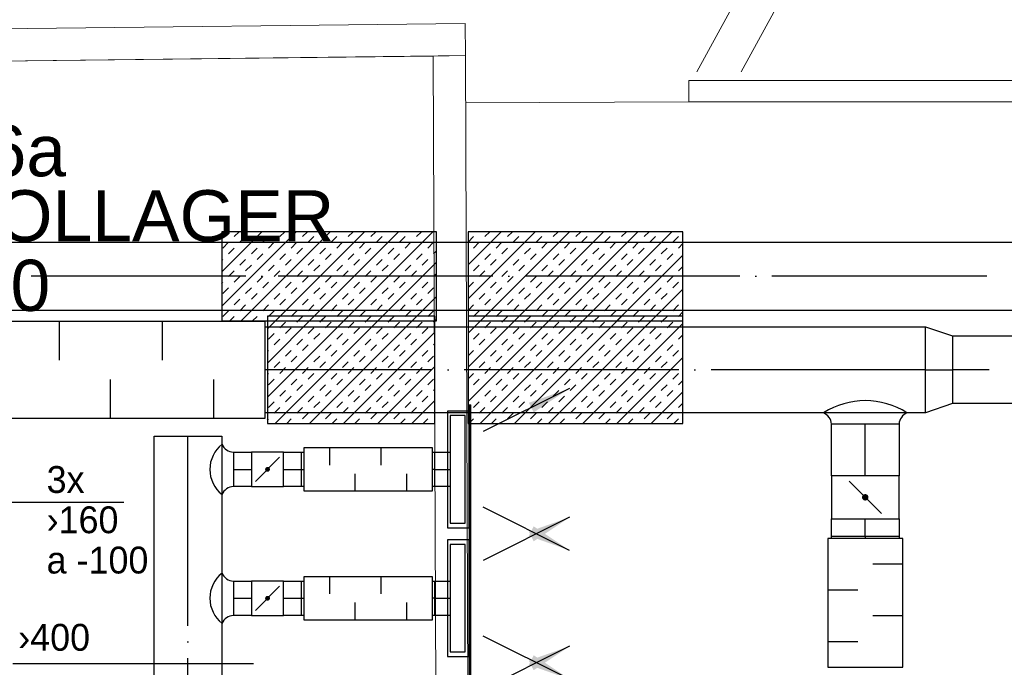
# Model space of a CAD drawing. Header units: millimetres. Extents: x 0 to 83478, y 0 to 53008.
# Tile 55 of 83: x 44317 to 48903, y 11121 to 14135. Entities that reach past the tile are written whole.
import ezdxf

# ---------------------------------------------------------------- set-up
doc = ezdxf.new("R2010")
doc.units = ezdxf.units.MM
doc.header["$LTSCALE"] = 50
doc.header["$MEASUREMENT"] = 0
doc.header["$PDMODE"] = 1
doc.linetypes.add('2V-CENT', pattern=[23, 20, -1.5, 0, -1.5])
doc.layers.get('0').update_dxf_attribs({"linetype": 'CONTINUOUS'})
for name, color, linetype in [('20602A200D001$0$00-HEL1', 9, 'CONTINUOUS'), ('20602A200D001$0$832 Rominfo', 7, 'CONTINUOUS'), ('20602A200D001$0$A12-HEL1', 7, 'CONTINUOUS'), ('20602A200D001$0$A12-HEL4', 7, 'CONTINUOUS'), ('20602A200D001$0$A24-HEL3', 7, 'CONTINUOUS'), ('V060-', 3, 'CONTINUOUS'), ('V061-', 1, 'CONTINUOUS'), ('V070-', 3, 'CONTINUOUS'), ('V071-', 1, 'CONTINUOUS')]:
    doc.layers.add(name, color=color, linetype=linetype)
for name, color, linetype, lineweight in [('20602A200D001$0$A-AREA', 32, 'CONTINUOUS', 9), ('20602A200D001$0$A-GENM', 13, 'CONTINUOUS', 9), ('20602A200D001$0$A-WALL', 7, 'CONTINUOUS', 13)]:
    doc.layers.add(name, color=color, linetype=linetype, lineweight=lineweight)
doc.styles.add('20602A200D001$0$Arial', font='arial.ttf', dxfattribs={"height": 238.125})
doc.styles.add('FISO', font='fiso')
doc.styles.add('SIMPLEX', font='SIMPLEX')

# ---------------------------------------------------------------- blocks, each defined once
blk = doc.blocks.new('LD_P')
for p, q in [((-0.5, 0.5), (-0.5, -0.5)), ((0.5, 0.5), (-0.5, 0.5)), ((0.5, -0.5), (0.5, 0.5)), ((-0.5, -0.5), (0.5, -0.5))]:
    blk.add_line(p, q)
at = {"color": 1}
for p, q in [((-0.3, 0.5), (-0.3, 0.1)), ((0.1, 0.5), (0.1, 0.1)), ((-0.1, -0.5), (-0.1, -0.1)), ((0.3, -0.5), (0.3, -0.1))]:
    blk.add_line(p, q, dxfattribs=at)
blk = doc.blocks.new('C3A', base_point=(16246, 22590.5))
at = {"color": 0, "linetype": 'ByBlock'}
blk.add_line((16247, 22590.5), (16246, 22590.5), dxfattribs=at)
blk = doc.blocks.new('K3A', base_point=(16246, 22590.5))
at = {"color": 0, "linetype": 'ByBlock'}
for p, q in [((16246, 22591), (16247, 22591)), ((16247, 22591), (16247, 22590)), ((16247, 22590), (16246, 22590))]:
    blk.add_line(p, q, dxfattribs=at)
blk = doc.blocks.new('33A', base_point=(16246, 22590.5))
blk.add_point((16247, 22590.5))
at = {"color": 0, "linetype": 'ByBlock'}
blk.add_blockref('K3A', (16246, 22590.5), dxfattribs=at)
at = {"color": 1, "linetype": '2V-CENT'}
blk.add_blockref('C3A', (16246, 22590.5), dxfattribs=at)
at = {"style": 'SIMPLEX', "flags": 3}
blk.add_attdef('0', (16246, 22590.5), '', height=1, dxfattribs=at)
blk = doc.blocks.new('CCDIMF_400X315X125', base_point=(3095.5, 30301.1))
at = {"color": 0, "linetype": 'ByBlock'}
blk.add_line((3033, 30301.1), (3158, 30301.1), dxfattribs=at)
blk = doc.blocks.new('KCDIMF_400X315X125', base_point=(3095.5, 30301.1))
at = {"color": 0, "linetype": 'ByBlock'}
for p, q in [((3033, 30101.1), (3033, 30501.1)), ((3033, 30501.1), (3158, 30458.6)), ((3158, 30458.6), (3158, 30143.6)), ((3158, 30143.6), (3033, 30101.1))]:
    blk.add_line(p, q, dxfattribs=at)
blk = doc.blocks.new('3CDIMF_400X315X125', base_point=(3095.5, 30301.1))
for p in [(3033, 30301.1), (3158, 30301.1)]:
    blk.add_point(p)
at = {"color": 0, "linetype": 'ByBlock'}
blk.add_blockref('KCDIMF_400X315X125', (3095.5, 30301.1), dxfattribs=at)
at = {"color": 1, "linetype": '2V-CENT'}
blk.add_blockref('CCDIMF_400X315X125', (3095.5, 30301.1), dxfattribs=at)
at = {"style": 'SIMPLEX', "flags": 3}
blk.add_attdef('0', (3095.5, 30301.1), '', height=1, dxfattribs=at)
blk = doc.blocks.new('KSP_P', base_point=(16239.5, 22597.5))
at = {"color": 0, "linetype": 'ByBlock'}
for p, q in [((16240, 22598), (16239, 22598)), ((16239, 22598), (16239, 22597)), ((16240, 22597), (16240, 22598)), ((16239, 22597), (16240, 22597))]:
    blk.add_line(p, q, dxfattribs=at)
blk = doc.blocks.new('2SP_P', base_point=(16239.5, 22597.5))
for p in [(16239, 22597.5), (16240, 22597.5)]:
    blk.add_point(p)
at = {"color": 0, "linetype": 'ByBlock'}
blk.add_blockref('KSP_P', (16239.5, 22597.5), dxfattribs=at)
at = {"style": 'SIMPLEX', "flags": 3}
blk.add_attdef('0', (16239.5, 22597.5), '', height=1, dxfattribs=at)
blk = doc.blocks.new('SPJALL', base_point=(16229, 22594))
at = {"color": 1}
blk.add_line((16228.625, 22593.625), (16229.375, 22594.375), dxfattribs=at)
at = {"color": 1, "const_width": 0.075}
blk.add_lwpolyline([(16229, 22594.0375, -1), (16229, 22593.9625, -1), (16229, 22594.0375, -1)], format="xyb", dxfattribs=at)
blk = doc.blocks.new('*X146')
at = {"color": 0}
for p, q in [((45470.8, 12378.2), (45848.6, 12756)), ((45470.8, 12537.3), (45689.5, 12756)), ((45470.8, 12696.4), (45530.4, 12756)), ((45475.8, 12754.4), (45477.4, 12756)), ((45507.7, 12256), (46007.7, 12756)), ((45581.9, 12754.4), (45583.4, 12756)), ((45608.4, 12727.9), (45634.9, 12754.4)), ((45666.8, 12256), (46166.8, 12756)), ((45714.5, 12727.9), (45741, 12754.4)), ((45794, 12754.4), (45795.6, 12756)), ((45900.1, 12754.4), (45901.6, 12756)), ((45926.6, 12727.9), (45953.1, 12754.4)), ((46032.7, 12727.9), (46059.2, 12754.4)), ((46112.2, 12754.4), (46113.8, 12756)), ((46218.3, 12754.4), (46219.8, 12756)), ((45528.8, 12701.4), (45555.4, 12727.9)), ((45741, 12701.4), (45767.5, 12727.9)), ((45847, 12701.4), (45873.6, 12727.9)), ((46059.2, 12701.4), (46085.7, 12727.9)), ((46165.2, 12701.4), (46191.8, 12727.9)), ((46244.8, 12727.9), (46250.8, 12733.9)), ((45475.8, 12648.4), (45502.3, 12674.9)), ((45555.4, 12674.9), (45581.9, 12701.4)), ((45661.4, 12674.9), (45687.9, 12701.4)), ((45687.9, 12648.4), (45714.5, 12674.9)), ((45794, 12648.4), (45820.5, 12674.9)), ((45825.9, 12256), (46250.8, 12680.9)), ((45873.6, 12674.9), (45900.1, 12701.4)), ((45979.6, 12674.9), (46006.1, 12701.4)), ((46006.1, 12648.4), (46032.7, 12674.9)), ((46112.2, 12648.4), (46138.7, 12674.9)), ((46191.8, 12674.9), (46218.3, 12701.4)), ((45502.3, 12621.9), (45528.8, 12648.4)), ((45608.4, 12621.9), (45634.9, 12648.4)), ((45634.9, 12595.3), (45661.4, 12621.9)), ((45741, 12595.3), (45767.5, 12621.9)), ((45820.5, 12621.9), (45847, 12648.4)), ((45926.6, 12621.9), (45953.1, 12648.4)), ((45953.1, 12595.3), (45979.6, 12621.9)), ((46059.2, 12595.3), (46085.7, 12621.9)), ((46138.7, 12621.9), (46165.2, 12648.4)), ((46244.8, 12621.9), (46250.8, 12627.9)), ((45470.8, 12590.3), (45475.8, 12595.3)), ((45555.4, 12568.8), (45581.9, 12595.3)), ((45581.9, 12542.3), (45608.4, 12568.8)), ((45687.9, 12542.3), (45714.5, 12568.8)), ((45767.5, 12568.8), (45794, 12595.3)), ((45873.6, 12568.8), (45900.1, 12595.3)), ((45900.1, 12542.3), (45926.6, 12568.8)), ((46006.1, 12542.3), (46032.7, 12568.8)), ((46085.7, 12568.8), (46112.2, 12595.3)), ((46191.8, 12568.8), (46218.3, 12595.3)), ((46218.3, 12542.3), (46244.8, 12568.8)), ((45502.3, 12515.8), (45528.8, 12542.3)), ((45714.5, 12515.8), (45741, 12542.3)), ((45820.5, 12515.8), (45847, 12542.3)), ((45985, 12256), (46250.8, 12521.8)), ((46032.7, 12515.8), (46059.2, 12542.3)), ((46138.7, 12515.8), (46165.2, 12542.3)), ((45470.8, 12484.3), (45475.8, 12489.3)), ((45528.8, 12489.3), (45555.4, 12515.8)), ((45634.9, 12489.3), (45661.4, 12515.8)), ((45661.4, 12462.8), (45687.9, 12489.3)), ((45767.5, 12462.8), (45794, 12489.3)), ((45847, 12489.3), (45873.6, 12515.8)), ((45953.1, 12489.3), (45979.6, 12515.8)), ((45979.6, 12462.8), (46006.1, 12489.3)), ((46085.7, 12462.8), (46112.2, 12489.3)), ((46165.2, 12489.3), (46191.8, 12515.8)), ((45475.8, 12436.2), (45502.3, 12462.8)), ((45581.9, 12436.2), (45608.4, 12462.8)), ((45608.4, 12409.7), (45634.9, 12436.2)), ((45714.5, 12409.7), (45741, 12436.2)), ((45794, 12436.2), (45820.5, 12462.8)), ((45900.1, 12436.2), (45926.6, 12462.8)), ((45926.6, 12409.7), (45953.1, 12436.2)), ((46032.7, 12409.7), (46059.2, 12436.2)), ((46112.2, 12436.2), (46138.7, 12462.8)), ((46218.3, 12436.2), (46244.8, 12462.8)), ((45528.8, 12383.2), (45555.4, 12409.7)), ((45555.4, 12356.7), (45581.9, 12383.2)), ((45661.4, 12356.7), (45687.9, 12383.2)), ((45741, 12383.2), (45767.5, 12409.7)), ((45847, 12383.2), (45873.6, 12409.7)), ((45873.6, 12356.7), (45900.1, 12383.2)), ((45979.6, 12356.7), (46006.1, 12383.2)), ((46059.2, 12383.2), (46085.7, 12409.7)), ((46165.2, 12383.2), (46191.8, 12409.7)), ((46191.8, 12356.7), (46218.3, 12383.2)), ((46244.8, 12409.7), (46250.8, 12415.7)), ((45475.8, 12330.2), (45502.3, 12356.7)), ((45687.9, 12330.2), (45714.5, 12356.7)), ((45794, 12330.2), (45820.5, 12356.7)), ((46006.1, 12330.2), (46032.7, 12356.7)), ((46112.2, 12330.2), (46138.7, 12356.7)), ((46144.1, 12256), (46250.8, 12362.7)), ((45502.3, 12303.7), (45528.8, 12330.2)), ((45608.4, 12303.7), (45634.9, 12330.2)), ((45634.9, 12277.1), (45661.4, 12303.7)), ((45741, 12277.1), (45767.5, 12303.7)), ((45820.5, 12303.7), (45847, 12330.2)), ((45926.6, 12303.7), (45953.1, 12330.2)), ((45953.1, 12277.1), (45979.6, 12303.7)), ((46059.2, 12277.1), (46085.7, 12303.7)), ((46138.7, 12303.7), (46165.2, 12330.2)), ((46244.8, 12303.7), (46250.8, 12309.7)), ((45470.8, 12272.1), (45475.8, 12277.1)), ((45560.7, 12256), (45581.9, 12277.1)), ((45772.9, 12256), (45794, 12277.1)), ((45878.9, 12256), (45900.1, 12277.1)), ((46091.1, 12256), (46112.2, 12277.1)), ((46197.1, 12256), (46218.3, 12277.1))]:
    blk.add_line(p, q, dxfattribs=at)
blk = doc.blocks.new('*X147')
at = {"color": 0}
for p, q in [((46405.5, 12358.3), (46803.2, 12756)), ((46405.5, 12517.4), (46644.1, 12756)), ((46405.5, 12676.5), (46485, 12756)), ((46430.4, 12754.4), (46432, 12756)), ((46462.3, 12256), (46962.3, 12756)), ((46536.5, 12754.4), (46538, 12756)), ((46563, 12727.9), (46589.5, 12754.4)), ((46621.4, 12256), (47121.4, 12756)), ((46669, 12727.9), (46695.6, 12754.4)), ((46748.6, 12754.4), (46750.2, 12756)), ((46780.5, 12256), (47280.5, 12756)), ((46854.7, 12754.4), (46856.2, 12756)), ((46881.2, 12727.9), (46907.7, 12754.4)), ((46987.2, 12727.9), (47013.8, 12754.4)), ((47066.8, 12754.4), (47068.4, 12756)), ((47172.9, 12754.4), (47174.4, 12756)), ((47199.4, 12727.9), (47225.9, 12754.4)), ((47305.4, 12727.9), (47332, 12754.4)), ((47385, 12754.4), (47386.6, 12756)), ((46483.4, 12701.4), (46509.9, 12727.9)), ((46695.6, 12701.4), (46722.1, 12727.9)), ((46801.6, 12701.4), (46828.1, 12727.9)), ((46939.6, 12256), (47405.5, 12721.9)), ((47013.8, 12701.4), (47040.3, 12727.9)), ((47119.8, 12701.4), (47146.3, 12727.9)), ((47332, 12701.4), (47358.5, 12727.9)), ((46430.4, 12648.4), (46456.9, 12674.9)), ((46509.9, 12674.9), (46536.5, 12701.4)), ((46616, 12674.9), (46642.5, 12701.4)), ((46642.5, 12648.4), (46669, 12674.9)), ((46748.6, 12648.4), (46775.1, 12674.9)), ((46828.1, 12674.9), (46854.7, 12701.4)), ((46934.2, 12674.9), (46960.7, 12701.4)), ((46960.7, 12648.4), (46987.2, 12674.9)), ((47066.8, 12648.4), (47093.3, 12674.9)), ((47146.3, 12674.9), (47172.9, 12701.4)), ((47252.4, 12674.9), (47278.9, 12701.4)), ((47278.9, 12648.4), (47305.4, 12674.9)), ((47385, 12648.4), (47405.5, 12668.8)), ((46456.9, 12621.9), (46483.4, 12648.4)), ((46563, 12621.9), (46589.5, 12648.4)), ((46589.5, 12595.3), (46616, 12621.9)), ((46695.6, 12595.3), (46722.1, 12621.9)), ((46775.1, 12621.9), (46801.6, 12648.4)), ((46881.2, 12621.9), (46907.7, 12648.4)), ((46907.7, 12595.3), (46934.2, 12621.9)), ((47013.8, 12595.3), (47040.3, 12621.9)), ((47093.3, 12621.9), (47119.8, 12648.4)), ((47199.4, 12621.9), (47225.9, 12648.4)), ((47225.9, 12595.3), (47252.4, 12621.9)), ((47332, 12595.3), (47358.5, 12621.9)), ((46405.5, 12570.4), (46430.4, 12595.3)), ((46509.9, 12568.8), (46536.5, 12595.3)), ((46536.5, 12542.3), (46563, 12568.8)), ((46642.5, 12542.3), (46669, 12568.8)), ((46722.1, 12568.8), (46748.6, 12595.3)), ((46828.1, 12568.8), (46854.7, 12595.3)), ((46854.7, 12542.3), (46881.2, 12568.8)), ((46960.7, 12542.3), (46987.2, 12568.8)), ((47040.3, 12568.8), (47066.8, 12595.3)), ((47146.3, 12568.8), (47172.9, 12595.3)), ((47172.9, 12542.3), (47199.4, 12568.8)), ((47278.9, 12542.3), (47305.4, 12568.8)), ((47358.5, 12568.8), (47385, 12595.3)), ((46456.9, 12515.8), (46483.4, 12542.3)), ((46669, 12515.8), (46695.6, 12542.3)), ((46775.1, 12515.8), (46801.6, 12542.3)), ((46987.2, 12515.8), (47013.8, 12542.3)), ((47093.3, 12515.8), (47119.8, 12542.3)), ((47098.7, 12256), (47405.5, 12562.8)), ((47305.4, 12515.8), (47332, 12542.3)), ((46405.5, 12464.3), (46430.4, 12489.3)), ((46483.4, 12489.3), (46509.9, 12515.8)), ((46589.5, 12489.3), (46616, 12515.8)), ((46616, 12462.8), (46642.5, 12489.3)), ((46722.1, 12462.8), (46748.6, 12489.3)), ((46801.6, 12489.3), (46828.1, 12515.8)), ((46907.7, 12489.3), (46934.2, 12515.8)), ((46934.2, 12462.8), (46960.7, 12489.3)), ((47040.3, 12462.8), (47066.8, 12489.3)), ((47119.8, 12489.3), (47146.3, 12515.8)), ((47225.9, 12489.3), (47252.4, 12515.8)), ((47252.4, 12462.8), (47278.9, 12489.3)), ((47358.5, 12462.8), (47385, 12489.3)), ((46430.4, 12436.2), (46456.9, 12462.8)), ((46536.5, 12436.2), (46563, 12462.8)), ((46563, 12409.7), (46589.5, 12436.2)), ((46669, 12409.7), (46695.6, 12436.2)), ((46748.6, 12436.2), (46775.1, 12462.8)), ((46854.7, 12436.2), (46881.2, 12462.8)), ((46881.2, 12409.7), (46907.7, 12436.2)), ((46987.2, 12409.7), (47013.8, 12436.2)), ((47066.8, 12436.2), (47093.3, 12462.8)), ((47172.9, 12436.2), (47199.4, 12462.8)), ((47199.4, 12409.7), (47225.9, 12436.2)), ((47305.4, 12409.7), (47332, 12436.2)), ((47385, 12436.2), (47405.5, 12456.7)), ((46483.4, 12383.2), (46509.9, 12409.7)), ((46509.9, 12356.7), (46536.5, 12383.2)), ((46616, 12356.7), (46642.5, 12383.2)), ((46695.6, 12383.2), (46722.1, 12409.7)), ((46801.6, 12383.2), (46828.1, 12409.7)), ((46828.1, 12356.7), (46854.7, 12383.2)), ((46934.2, 12356.7), (46960.7, 12383.2)), ((47013.8, 12383.2), (47040.3, 12409.7)), ((47119.8, 12383.2), (47146.3, 12409.7)), ((47146.3, 12356.7), (47172.9, 12383.2)), ((47252.4, 12356.7), (47278.9, 12383.2)), ((47257.8, 12256), (47405.5, 12403.7)), ((47332, 12383.2), (47358.5, 12409.7)), ((46430.4, 12330.2), (46456.9, 12356.7)), ((46642.5, 12330.2), (46669, 12356.7)), ((46748.6, 12330.2), (46775.1, 12356.7)), ((46960.7, 12330.2), (46987.2, 12356.7)), ((47066.8, 12330.2), (47093.3, 12356.7)), ((47278.9, 12330.2), (47305.4, 12356.7)), ((47385, 12330.2), (47405.5, 12350.6)), ((46456.9, 12303.7), (46483.4, 12330.2)), ((46563, 12303.7), (46589.5, 12330.2)), ((46589.5, 12277.1), (46616, 12303.7)), ((46695.6, 12277.1), (46722.1, 12303.7)), ((46775.1, 12303.7), (46801.6, 12330.2)), ((46881.2, 12303.7), (46907.7, 12330.2)), ((46907.7, 12277.1), (46934.2, 12303.7)), ((47013.8, 12277.1), (47040.3, 12303.7)), ((47093.3, 12303.7), (47119.8, 12330.2)), ((47199.4, 12303.7), (47225.9, 12330.2)), ((47225.9, 12277.1), (47252.4, 12303.7)), ((47332, 12277.1), (47358.5, 12303.7)), ((46409.3, 12256), (46430.4, 12277.1)), ((46515.3, 12256), (46536.5, 12277.1)), ((46727.5, 12256), (46748.6, 12277.1)), ((46833.5, 12256), (46854.7, 12277.1)), ((47045.7, 12256), (47066.8, 12277.1)), ((47151.7, 12256), (47172.9, 12277.1)), ((47363.9, 12256), (47385, 12277.1))]:
    blk.add_line(p, q, dxfattribs=at)
blk = doc.blocks.new('*X148')
at = {"color": 0}
for p, q in [((46405.5, 12835.6), (46718.6, 13148.7)), ((46405.5, 12994.7), (46559.5, 13148.7)), ((46405.5, 13100.7), (46430.4, 13125.7)), ((46462.7, 12733.7), (46877.7, 13148.7)), ((46483.4, 13125.7), (46506.4, 13148.7)), ((46589.5, 13125.7), (46612.5, 13148.7)), ((46616, 13099.2), (46642.5, 13125.7)), ((46621.8, 12733.7), (47036.8, 13148.7)), ((46722.1, 13099.2), (46748.6, 13125.7)), ((46780.9, 12733.7), (47195.9, 13148.7)), ((46801.6, 13125.7), (46824.6, 13148.7)), ((46907.7, 13125.7), (46930.7, 13148.7)), ((46934.2, 13099.2), (46960.7, 13125.7)), ((46940, 12733.7), (47355, 13148.7)), ((47040.3, 13099.2), (47066.8, 13125.7)), ((47119.8, 13125.7), (47142.8, 13148.7)), ((47225.9, 13125.7), (47248.9, 13148.7)), ((47252.4, 13099.2), (47278.9, 13125.7)), ((47358.5, 13099.2), (47385, 13125.7)), ((46430.4, 13072.6), (46456.9, 13099.2)), ((46536.5, 13072.6), (46563, 13099.2)), ((46563, 13046.1), (46589.5, 13072.6)), ((46669, 13046.1), (46695.6, 13072.6)), ((46748.6, 13072.6), (46775.1, 13099.2)), ((46854.7, 13072.6), (46881.2, 13099.2)), ((46881.2, 13046.1), (46907.7, 13072.6)), ((46987.2, 13046.1), (47013.8, 13072.6)), ((47066.8, 13072.6), (47093.3, 13099.2)), ((47172.9, 13072.6), (47199.4, 13099.2)), ((47199.4, 13046.1), (47225.9, 13072.6)), ((47305.4, 13046.1), (47332, 13072.6)), ((47385, 13072.6), (47405.5, 13093.1)), ((46483.4, 13019.6), (46509.9, 13046.1)), ((46695.6, 13019.6), (46722.1, 13046.1)), ((46801.6, 13019.6), (46828.1, 13046.1)), ((47013.8, 13019.6), (47040.3, 13046.1)), ((47099.1, 12733.7), (47405.5, 13040.1)), ((47119.8, 13019.6), (47146.3, 13046.1)), ((47332, 13019.6), (47358.5, 13046.1)), ((46430.4, 12966.6), (46456.9, 12993.1)), ((46509.9, 12993.1), (46536.5, 13019.6)), ((46616, 12993.1), (46642.5, 13019.6)), ((46642.5, 12966.6), (46669, 12993.1)), ((46748.6, 12966.6), (46775.1, 12993.1)), ((46828.1, 12993.1), (46854.7, 13019.6)), ((46934.2, 12993.1), (46960.7, 13019.6)), ((46960.7, 12966.6), (46987.2, 12993.1)), ((47066.8, 12966.6), (47093.3, 12993.1)), ((47146.3, 12993.1), (47172.9, 13019.6)), ((47252.4, 12993.1), (47278.9, 13019.6)), ((47278.9, 12966.6), (47305.4, 12993.1)), ((47385, 12966.6), (47405.5, 12987)), ((46456.9, 12940.1), (46483.4, 12966.6)), ((46563, 12940.1), (46589.5, 12966.6)), ((46589.5, 12913.5), (46616, 12940.1)), ((46695.6, 12913.5), (46722.1, 12940.1)), ((46775.1, 12940.1), (46801.6, 12966.6)), ((46881.2, 12940.1), (46907.7, 12966.6)), ((46907.7, 12913.5), (46934.2, 12940.1)), ((47013.8, 12913.5), (47040.3, 12940.1)), ((47093.3, 12940.1), (47119.8, 12966.6)), ((47199.4, 12940.1), (47225.9, 12966.6)), ((47225.9, 12913.5), (47252.4, 12940.1)), ((47332, 12913.5), (47358.5, 12940.1)), ((46405.5, 12888.6), (46430.4, 12913.5)), ((46509.9, 12887), (46536.5, 12913.5)), ((46536.5, 12860.5), (46563, 12887)), ((46642.5, 12860.5), (46669, 12887)), ((46722.1, 12887), (46748.6, 12913.5)), ((46828.1, 12887), (46854.7, 12913.5)), ((46854.7, 12860.5), (46881.2, 12887)), ((46960.7, 12860.5), (46987.2, 12887)), ((47040.3, 12887), (47066.8, 12913.5)), ((47146.3, 12887), (47172.9, 12913.5)), ((47172.9, 12860.5), (47199.4, 12887)), ((47278.9, 12860.5), (47305.4, 12887)), ((47358.5, 12887), (47385, 12913.5)), ((46456.9, 12834), (46483.4, 12860.5)), ((46669, 12834), (46695.6, 12860.5)), ((46775.1, 12834), (46801.6, 12860.5)), ((46987.2, 12834), (47013.8, 12860.5)), ((47093.3, 12834), (47119.8, 12860.5)), ((47258.2, 12733.7), (47405.5, 12881)), ((47305.4, 12834), (47332, 12860.5)), ((46405.5, 12782.5), (46430.4, 12807.5)), ((46483.4, 12807.5), (46509.9, 12834)), ((46589.5, 12807.5), (46616, 12834)), ((46616, 12781), (46642.5, 12807.5)), ((46722.1, 12781), (46748.6, 12807.5)), ((46801.6, 12807.5), (46828.1, 12834)), ((46907.7, 12807.5), (46934.2, 12834)), ((46934.2, 12781), (46960.7, 12807.5)), ((47040.3, 12781), (47066.8, 12807.5)), ((47119.8, 12807.5), (47146.3, 12834)), ((47225.9, 12807.5), (47252.4, 12834)), ((47252.4, 12781), (47278.9, 12807.5)), ((47358.5, 12781), (47385, 12807.5)), ((46430.4, 12754.4), (46456.9, 12781)), ((46536.5, 12754.4), (46563, 12781)), ((46568.7, 12733.7), (46589.5, 12754.4)), ((46674.8, 12733.7), (46695.6, 12754.4)), ((46748.6, 12754.4), (46775.1, 12781)), ((46854.7, 12754.4), (46881.2, 12781)), ((46886.9, 12733.7), (46907.7, 12754.4)), ((46993, 12733.7), (47013.8, 12754.4)), ((47066.8, 12754.4), (47093.3, 12781)), ((47172.9, 12754.4), (47199.4, 12781)), ((47205.1, 12733.7), (47225.9, 12754.4)), ((47311.2, 12733.7), (47332, 12754.4)), ((47385, 12754.4), (47405.5, 12774.9))]:
    blk.add_line(p, q, dxfattribs=at)
blk = doc.blocks.new('*X149')
at = {"color": 0}
for p, q in [((45258.3, 12802.1), (45604.9, 13148.7)), ((45258.3, 12961.2), (45445.8, 13148.7)), ((45258.3, 13120.3), (45286.7, 13148.7)), ((45316.7, 13125.7), (45339.7, 13148.7)), ((45343.2, 13099.2), (45369.7, 13125.7)), ((45349, 12733.7), (45764, 13148.7)), ((45449.3, 13099.2), (45475.8, 13125.7)), ((45508.1, 12733.7), (45923.1, 13148.7)), ((45528.8, 13125.7), (45551.8, 13148.7)), ((45634.9, 13125.7), (45657.9, 13148.7)), ((45661.4, 13099.2), (45687.9, 13125.7)), ((45667.2, 12733.7), (46082.2, 13148.7)), ((45767.5, 13099.2), (45794, 13125.7)), ((45826.3, 12733.7), (46241.3, 13148.7)), ((45847, 13125.7), (45870, 13148.7)), ((45953.1, 13125.7), (45976.1, 13148.7)), ((45979.6, 13099.2), (46006.1, 13125.7)), ((46085.7, 13099.2), (46112.2, 13125.7)), ((46165.2, 13125.7), (46188.2, 13148.7)), ((45263.7, 13072.6), (45290.2, 13099.2)), ((45290.2, 13046.1), (45316.7, 13072.6)), ((45396.3, 13046.1), (45422.8, 13072.6)), ((45475.8, 13072.6), (45502.3, 13099.2)), ((45581.9, 13072.6), (45608.4, 13099.2)), ((45608.4, 13046.1), (45634.9, 13072.6)), ((45714.5, 13046.1), (45741, 13072.6)), ((45794, 13072.6), (45820.5, 13099.2)), ((45900.1, 13072.6), (45926.6, 13099.2)), ((45926.6, 13046.1), (45953.1, 13072.6)), ((46032.7, 13046.1), (46059.2, 13072.6)), ((46112.2, 13072.6), (46138.7, 13099.2)), ((46218.3, 13072.6), (46244.8, 13099.2)), ((45422.8, 13019.6), (45449.3, 13046.1)), ((45528.8, 13019.6), (45555.4, 13046.1)), ((45741, 13019.6), (45767.5, 13046.1)), ((45847, 13019.6), (45873.6, 13046.1)), ((46059.2, 13019.6), (46085.7, 13046.1)), ((46165.2, 13019.6), (46191.8, 13046.1)), ((46244.8, 13046.1), (46258.3, 13059.6)), ((45258.3, 13014.2), (45263.7, 13019.6)), ((45343.2, 12993.1), (45369.7, 13019.6)), ((45369.7, 12966.6), (45396.3, 12993.1)), ((45475.8, 12966.6), (45502.3, 12993.1)), ((45555.4, 12993.1), (45581.9, 13019.6)), ((45661.4, 12993.1), (45687.9, 13019.6)), ((45687.9, 12966.6), (45714.5, 12993.1)), ((45794, 12966.6), (45820.5, 12993.1)), ((45873.6, 12993.1), (45900.1, 13019.6)), ((45979.6, 12993.1), (46006.1, 13019.6)), ((45985.4, 12733.7), (46258.3, 13006.6)), ((46006.1, 12966.6), (46032.7, 12993.1)), ((46112.2, 12966.6), (46138.7, 12993.1)), ((46191.8, 12993.1), (46218.3, 13019.6)), ((45290.2, 12940.1), (45316.7, 12966.6)), ((45316.7, 12913.5), (45343.2, 12940.1)), ((45422.8, 12913.5), (45449.3, 12940.1)), ((45502.3, 12940.1), (45528.8, 12966.6)), ((45608.4, 12940.1), (45634.9, 12966.6)), ((45634.9, 12913.5), (45661.4, 12940.1)), ((45741, 12913.5), (45767.5, 12940.1)), ((45820.5, 12940.1), (45847, 12966.6)), ((45926.6, 12940.1), (45953.1, 12966.6)), ((45953.1, 12913.5), (45979.6, 12940.1)), ((46059.2, 12913.5), (46085.7, 12940.1)), ((46138.7, 12940.1), (46165.2, 12966.6)), ((46244.8, 12940.1), (46258.3, 12953.6)), ((45258.3, 12908.2), (45263.7, 12913.5)), ((45263.7, 12860.5), (45290.2, 12887)), ((45369.7, 12860.5), (45396.3, 12887)), ((45449.3, 12887), (45475.8, 12913.5)), ((45555.4, 12887), (45581.9, 12913.5)), ((45581.9, 12860.5), (45608.4, 12887)), ((45687.9, 12860.5), (45714.5, 12887)), ((45767.5, 12887), (45794, 12913.5)), ((45873.6, 12887), (45900.1, 12913.5)), ((45900.1, 12860.5), (45926.6, 12887)), ((46006.1, 12860.5), (46032.7, 12887)), ((46085.7, 12887), (46112.2, 12913.5)), ((46191.8, 12887), (46218.3, 12913.5)), ((46218.3, 12860.5), (46244.8, 12887)), ((45396.3, 12834), (45422.8, 12860.5)), ((45502.3, 12834), (45528.8, 12860.5)), ((45714.5, 12834), (45741, 12860.5)), ((45820.5, 12834), (45847, 12860.5)), ((46032.7, 12834), (46059.2, 12860.5)), ((46138.7, 12834), (46165.2, 12860.5)), ((46144.5, 12733.7), (46258.3, 12847.5)), ((45316.7, 12807.5), (45343.2, 12834)), ((45343.2, 12781), (45369.7, 12807.5)), ((45449.3, 12781), (45475.8, 12807.5)), ((45528.8, 12807.5), (45555.4, 12834)), ((45634.9, 12807.5), (45661.4, 12834)), ((45661.4, 12781), (45687.9, 12807.5)), ((45767.5, 12781), (45794, 12807.5)), ((45847, 12807.5), (45873.6, 12834)), ((45953.1, 12807.5), (45979.6, 12834)), ((45979.6, 12781), (46006.1, 12807.5)), ((46085.7, 12781), (46112.2, 12807.5)), ((46165.2, 12807.5), (46191.8, 12834)), ((45263.7, 12754.4), (45290.2, 12781)), ((45295.9, 12733.7), (45316.7, 12754.4)), ((45402, 12733.7), (45422.8, 12754.4)), ((45475.8, 12754.4), (45502.3, 12781)), ((45581.9, 12754.4), (45608.4, 12781)), ((45614.1, 12733.7), (45634.9, 12754.4)), ((45720.2, 12733.7), (45741, 12754.4)), ((45794, 12754.4), (45820.5, 12781)), ((45900.1, 12754.4), (45926.6, 12781)), ((45932.3, 12733.7), (45953.1, 12754.4)), ((46038.4, 12733.7), (46059.2, 12754.4)), ((46112.2, 12754.4), (46138.7, 12781)), ((46218.3, 12754.4), (46244.8, 12781)), ((46250.5, 12733.7), (46258.3, 12741.4))]:
    blk.add_line(p, q, dxfattribs=at)
blk = doc.blocks.new('V420', base_point=(455, 404.5))
blk.add_line((455, 404.5), (464, 404.5))
blk.add_solid([(455, 404.5), (459, 405), (459, 404)])
blk = doc.blocks.new('V421', base_point=(455.5, 404.5))
at = {"rotation": 180}
blk.add_blockref('V420', (464.5, 404.5), dxfattribs=at)
blk = doc.blocks.new('20602A200D001$0$VT- 27603 - VT--289120-P02')
at = {"layer": '20602A200D001$0$A-WALL'}
for p, q in [((56345.3, 11779), (61956.1, 11846)), ((61956.7, 11695.9), (61956.1, 11846)), ((56347.1, 11629), (61956.7, 11695.9)), ((61956.7, 11695.9), (61806.7, 11694.2)), ((61806.7, 11694.2), (61956.7, 11695.9)), ((61956.6, 11711.4), (61956.7, 11695.9)), ((61956.7, 11695.9), (61956.6, 11711.4))]:
    blk.add_line(p, q, dxfattribs=at)
blk = doc.blocks.new('20602A200D001$0$VT- 27603 - VT- 27603-289124-P02')
blk.add_blockref('20602A200D001$0$VT- 27603 - VT--289120-P02', (0, 0))
blk = doc.blocks.new('20602A200D001$0$VT- 27862 - VT- 2-289136-P02')
at = {"layer": '20602A200D001$0$A-WALL'}
blk.add_line((61806.7, 11694.2), (61825.8, 6992), dxfattribs=at)
blk = doc.blocks.new('20602A200D001$0$VT- 27862 - VT--289129-P02')
at = {"layer": '20602A200D001$0$A-WALL'}
for p, q in [((61956.7, 11695.9), (61806.7, 11694.2)), ((61956.7, 11695.9), (61806.7, 11694.2)), ((61806.7, 11694.2), (61956.7, 11695.9)), ((61825.8, 6992), (61806.7, 11694.2)), ((61806.7, 11694.2), (61829.1, 6177)), ((61806.7, 11694.2), (61825.8, 6992)), ((61979.1, 6177.6), (61956.7, 11695.9)), ((61979.1, 6177.6), (61956.7, 11695.9)), ((61956.7, 11695.9), (61979.1, 6177.6)), ((61829.1, 6177), (61979.1, 6177.6)), ((61829.1, 6177), (61979.1, 6177.6)), ((61979.1, 6177.6), (61829.1, 6177))]:
    blk.add_line(p, q, dxfattribs=at)
blk = doc.blocks.new('20602A200D001$0$VT- 27862 - VT- 27862-289133-P02')
for name in ['20602A200D001$0$VT- 27862 - VT--289129-P02', '20602A200D001$0$VT- 27862 - VT- 2-289136-P02']:
    blk.add_blockref(name, (0, 0))
blk = doc.blocks.new('20602A200D001$0$Belegg 517098 - Belegg-320010-P02')
at = {"layer": '20602A200D001$0$A-GENM'}
for p, q in [((61806.7, 11694.2), (57060.7, 11637.5)), ((57060.7, 11637.5), (61806.7, 11694.2)), ((61824.9, 7118), (61806.7, 11694.2)), ((61806.7, 11694.2), (61824.9, 7118))]:
    blk.add_line(p, q, dxfattribs=at)
blk = doc.blocks.new('20602A200D001$0$Belegg 517098 - Belegg 517098-320014-P02')
blk.add_blockref('20602A200D001$0$Belegg 517098 - Belegg-320010-P02', (0, 0))
blk = doc.blocks.new('20602A200D001')
at = {"layer": '20602A200D001$0$00-HEL1', "linetype": 'Continuous', "lineweight": 0}
blk.add_lwpolyline([(64695.7, 14657.4), (63034, 11620.9)], dxfattribs=at)
at = {"layer": '20602A200D001$0$A-AREA'}
blk.add_line((61806.7, 11694.2), (61825.6, 7035.8), dxfattribs=at)
at = {"layer": '20602A200D001$0$A12-HEL1', "linetype": 'Continuous', "lineweight": 0}
blk.add_lwpolyline([(64903.3, 14657.4), (63241.6, 11620.9)], dxfattribs=at)
at = {"layer": '20602A200D001$0$A12-HEL4', "linetype": 'Continuous', "lineweight": 0}
for points in [[(63637.7, 11580.5), (62997.7, 11580.5)], [(62997.7, 11580.5), (62997.7, 11480.5)], [(63637.7, 11580.5), (64597.7, 11580.5)], [(62997.7, 11480.5), (61957.6, 11476.3)]]:
    blk.add_lwpolyline(points, dxfattribs=at)
at = {"layer": '20602A200D001$0$A24-HEL3', "linetype": 'Continuous', "lineweight": 0}
blk.add_lwpolyline([(62997.7, 11480.5), (65237.7, 11480.5)], dxfattribs=at)
at = {"layer": '20602A200D001$0$A-GENM'}
blk.add_blockref('20602A200D001$0$Belegg 517098 - Belegg 517098-320014-P02', (0, 0), dxfattribs=at)
at = {"layer": '20602A200D001$0$A-WALL'}
for name in ['20602A200D001$0$VT- 27603 - VT- 27603-289124-P02', '20602A200D001$0$VT- 27862 - VT- 27862-289133-P02']:
    blk.add_blockref(name, (0, 0), dxfattribs=at)
at = {"layer": '20602A200D001$0$832 Rominfo', "linetype": 'Continuous', "style": '20602A200D001$0$Arial'}
for s, p in [('216a', (59357, 11134.4)), ('STOLLAGER', (59350.1, 10831.5)), ('13.0', (59376.1, 10507.7))]:
    blk.add_text(s, height=238.12, dxfattribs=at).set_placement(p)

msp = doc.modelspace()

# ---------------------------------------------------------------- linework, layer by layer
at = {"layer": 'V060-', "linetype": 'Continuous'}
for p, q in [((56944.39, 13098.68), (43009.8, 13098.68)), ((43009.8, 12783.68), (56944.39, 12783.68)), ((45470.78, 12706), (48537.18, 12706)), ((48661, 12663.5), (56246.29, 12663.5)), ((56246.29, 12348.5), (48661, 12348.5)), ((48537.18, 12306), (45470.78, 12306)), ((48097.75, 12012.34), (48097.75, 12252.79)), ((48412.75, 12252.79), (48412.75, 12012.34)), ((44943.29, 8286.07), (44943.29, 12197.43)), ((45258.29, 12197.43), (45258.29, 8286.07)), ((45312.52, 12122.4), (45396.65, 12122.4)), ((45546.65, 12122.4), (45629.86, 12122.4)), ((46249.86, 12122.4), (46322.5, 12122.4)), ((45396.65, 11962.4), (45312.52, 11962.4)), ((45629.86, 11962.4), (45546.65, 11962.4)), ((46322.5, 11962.4), (46249.86, 11962.4)), ((48097.75, 11731.14), (48097.75, 11812.34)), ((48412.75, 11812.34), (48412.75, 11731.14)), ((45312.52, 11522.4), (45396.65, 11522.4)), ((45546.65, 11522.4), (45629.86, 11522.4)), ((46249.86, 11522.4), (46322.5, 11522.4)), ((45396.65, 11362.4), (45312.52, 11362.4)), ((45629.86, 11362.4), (45546.65, 11362.4)), ((46322.5, 11362.4), (46249.86, 11362.4))]:
    msp.add_line(p, q, dxfattribs=at)
at = {"layer": 'V060-', "color": 1, "linetype": '2V-CENT'}
for p, q in [((48820.83, 12941.18), (43009.8, 12941.18)), ((48537.18, 12506), (45470.78, 12506)), ((48833.03, 12506), (48661, 12506)), ((48255.25, 12012.34), (48255.25, 12252.79)), ((45100.79, 10163.98), (45100.79, 12197.43)), ((45312.52, 12042.4), (45396.65, 12042.4)), ((45546.65, 12042.4), (45629.86, 12042.4)), ((46249.86, 12042.4), (46322.5, 12042.4)), ((48255.25, 11731.14), (48255.25, 11812.34)), ((45312.52, 11442.4), (45396.65, 11442.4)), ((45546.65, 11442.4), (45629.86, 11442.4)), ((46249.86, 11442.4), (46322.5, 11442.4))]:
    msp.add_line(p, q, dxfattribs=at)
at = {"layer": 'V060-'}
for p, q in [((48412.75, 12252.79), (48097.75, 12252.79)), ((44943.29, 12197.43), (45258.29, 12197.43)), ((45312.52, 12122.4), (45312.52, 11962.4)), ((45312.52, 11522.4), (45312.52, 11362.4))]:
    msp.add_line(p, q, dxfattribs=at)
at = {"layer": 'V060-', "color": 1}
for points in [[(45258.29, 12733.68), (46258.29, 12733.68), (46258.29, 13148.68), (45258.29, 13148.68)], [(46405.45, 12733.68), (47405.45, 12733.68), (47405.45, 13148.68), (46405.45, 13148.68)], [(45470.78, 12256), (46250.78, 12256), (46250.78, 12756), (45470.78, 12756)], [(46405.45, 12256), (47405.45, 12256), (47405.45, 12756), (46405.45, 12756)]]:
    msp.add_lwpolyline(points, close=True, dxfattribs=at)
at = {"layer": 'V060-'}
for centre, radius, start, end in [((48255.25, 12002.16), 360.27, 57.34739, 122.65261), ((48037.94, 12250.19), 59.87, 2.48987, 67.48134), ((48472.56, 12250.19), 59.87, 112.51866, 177.51013), ((45351.32, 12042.4), 148.44, 128.05462, 231.94538), ((45315.13, 12182.2), 59.87, 202.51866, 267.51013), ((45315.13, 11902.59), 59.87, 92.48987, 157.48134), ((45351.32, 11442.4), 148.44, 128.05462, 231.94538), ((45315.13, 11582.2), 59.87, 202.51866, 267.51013), ((45315.13, 11302.59), 59.87, 92.48987, 157.48134)]:
    msp.add_arc(centre, radius, start, end, dxfattribs=at)
at = {"layer": 'V061-'}
msp.add_line((44285.49, 11138.24), (45406.46, 11138.24), dxfattribs=at)
at = {"layer": 'V070-'}
for p, q in [((46410.45, 12343.39), (46410.42, 11741.39)), ((46410.42, 12343.39), (46418.42, 12343.39)), ((46418.42, 11741.39), (46418.45, 12343.39)), ((46310.45, 12313.9), (46310.42, 11770.9)), ((46410.45, 12313.89), (46310.45, 12313.9)), ((46322.51, 12292.4), (46322.48, 11792.4)), ((46392.51, 12292.39), (46322.51, 12292.4)), ((46392.48, 11792.39), (46392.51, 12292.39)), ((46410.42, 11770.89), (46410.45, 12313.89)), ((46322.48, 11792.4), (46392.48, 11792.39)), ((46310.42, 11770.9), (46410.42, 11770.89)), ((46410.45, 11743.39), (46410.42, 11141.39)), ((46410.42, 11743.39), (46418.42, 11743.39)), ((46410.42, 11741.39), (46418.42, 11741.39)), ((46418.42, 11141.39), (46418.45, 11743.39)), ((46310.45, 11713.9), (46310.42, 11170.9)), ((46410.45, 11713.89), (46310.45, 11713.9)), ((46410.42, 11170.89), (46410.45, 11713.89)), ((46322.51, 11692.4), (46322.48, 11192.4)), ((46392.51, 11692.39), (46322.51, 11692.4)), ((46392.48, 11192.39), (46392.51, 11692.39)), ((46322.48, 11192.4), (46392.48, 11192.39)), ((46310.42, 11170.9), (46410.42, 11170.89)), ((46410.45, 11143.39), (46410.42, 10541.39)), ((46410.42, 11143.39), (46418.42, 11143.39)), ((46418.42, 10541.39), (46418.45, 11143.39)), ((46410.42, 11141.39), (46418.42, 11141.39))]:
    msp.add_line(p, q, dxfattribs=at)
at = {"layer": 'V071-'}
msp.add_line((44802.02, 11888.2), (43923.89, 11888.2), dxfattribs=at)

# ---------------------------------------------------------------- block references
at = {"layer": 'V060-'}
msp.add_blockref('20602A200D001', (-15563.7, 2272.18), dxfattribs=at)
at = {"layer": 'V060-', "color": 1}
for name in ['*X149', '*X148', '*X146', '*X147']:
    msp.add_blockref(name, (0, 0), dxfattribs=at)
at = {"layer": 'V060-'}
for name, p, xscale, yscale, zscale, rotation in [('LD_P', (44860.78, 12506), 1200, 450, 1200, 180), ('SPJALL', (48255.25, 11912.34), 200, 200, 200, 90), ('LD_P', (48255.25, 11421.14), 600, 350, 600, 90)]:
    msp.add_blockref(name, p, dxfattribs=dict(at, xscale=xscale, yscale=yscale, zscale=zscale, rotation=rotation))
at = {"layer": 'V060-', "linetype": 'Continuous'}
for name, p, xscale, yscale, zscale in [('33A', (45460.78, 12506), 10, 400.0000000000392, 10), ('2SP_P', (45471.65, 12042.4), 150, 160, 150), ('33A', (46239.86, 12042.4), 10, 160, 10), ('2SP_P', (45471.65, 11442.4), 150, 160, 150), ('33A', (46239.86, 11442.4), 10, 160, 10)]:
    msp.add_blockref(name, p, dxfattribs=dict(at, xscale=xscale, yscale=yscale, zscale=zscale))
msp.add_blockref('3CDIMF_400X315X125', (48599, 12506), dxfattribs=at)
for name, p, xscale, yscale, zscale, rotation in [('33A', (45639.86, 12042.4), 10, 160, 10, 180), ('2SP_P', (48255.25, 11912.34), 200, 315, 200, 90), ('33A', (48255.25, 11721.14), 10, 315, 10, 90), ('33A', (45639.86, 11442.4), 10, 160, 10, 180)]:
    msp.add_blockref(name, p, dxfattribs=dict(at, xscale=xscale, yscale=yscale, zscale=zscale, rotation=rotation))
at = {"layer": 'V060-'}
for name, p, xscale, yscale, zscale in [('LD_P', (45939.86, 12042.4), 600, 200, 600), ('SPJALL', (45471.65, 12042.4), 150, 150, 150), ('LD_P', (45939.86, 11442.4), 600, 200, 600), ('SPJALL', (45471.65, 11442.4), 150, 150, 150)]:
    msp.add_blockref(name, p, dxfattribs=dict(at, xscale=xscale, yscale=yscale, zscale=zscale))
at = {"layer": 'V070-', "yscale": 50, "zscale": 50}
for p, xscale, rotation in [((46476.13, 12218.18), 50, 26.55354765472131), ((46476.13, 11866.6), -50, 153.4464523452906), ((46476.13, 11618.18), 50, 26.55354765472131), ((46476.13, 11266.6), -50, 153.4464523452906), ((46476.13, 11018.18), 50, 26.55354765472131)]:
    msp.add_blockref('V421', p, dxfattribs=dict(at, xscale=xscale, rotation=rotation))

# ---------------------------------------------------------------- texts
at = {"layer": 'V061-', "color": 1, "style": 'FISO'}
msp.add_text('›400', height=125, dxfattribs=at).set_placement((44310.49, 11198.24))
at = {"layer": 'V071-', "color": 1, "style": 'FISO'}
for s, p in [('3x', (44442.78, 11932.72)), ('›160', (44442.78, 11745.22)), ('a -100', (44442.78, 11557.72))]:
    msp.add_text(s, height=125, dxfattribs=at).set_placement(p)

doc.saveas('drawing.dxf')
